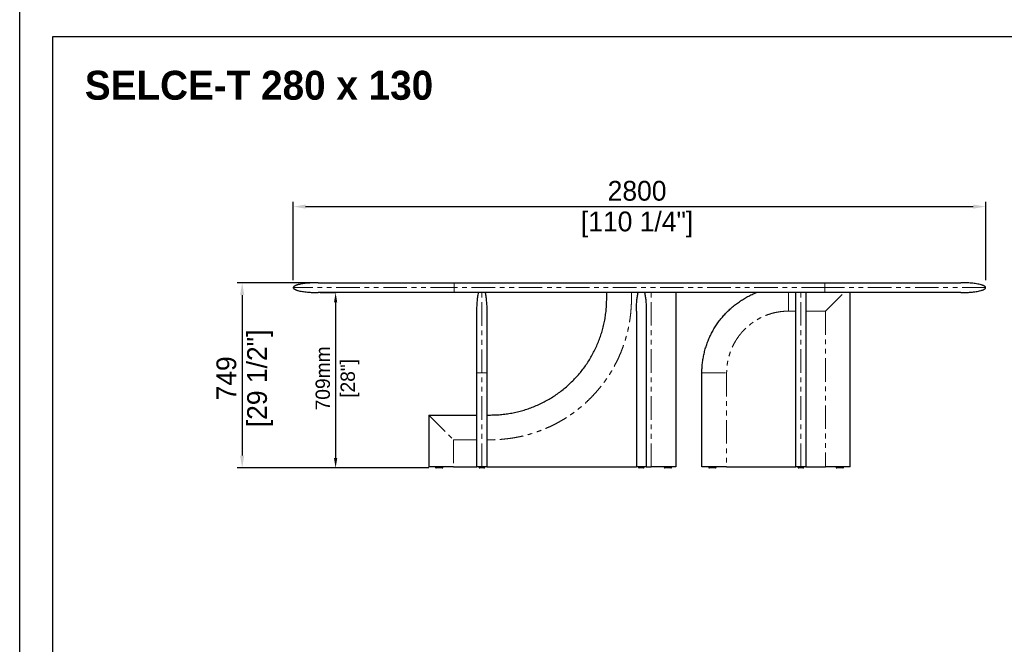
# Model space of a CAD drawing. Header units: millimetres. Extents: x -2064 to 15610, y -1415 to 32635.
# Tile 27 of 67: x -700 to 3281, y 17817 to 20342. Entities that reach past the tile are written whole.
import ezdxf

# ---------------------------------------------------------------- set-up
doc = ezdxf.new("R2010")
doc.units = ezdxf.units.MM
doc.header["$LTSCALE"] = 15
doc.header["$PDSIZE"] = -1
doc.linetypes.add('SLD-Phantom', pattern=[12.7, 6.35, -1.27, 1.27, -1.27, 1.27, -1.27])
doc.linetypes.add('SLD-Solid', pattern=[0])
doc.layers.get('Defpoints').update_dxf_attribs({"color": 124})
doc.layers.add('ANNOTAZIONI', color=252, linetype='Continuous')
doc.layers.add('QUOTE', color=8, linetype='Continuous')
doc.styles.add('SLDTEXTSTYLE1', font='ARIALNBI.TTF', dxfattribs={"width": 0.377255})
doc.styles.get("Standard").update_dxf_attribs({"font": 'GOTHIC.TTF'})
doc.dimstyles.new('PRODOTTI', dxfattribs={"dimtxt": 80, "dimasz": 50, "dimexe": 20, "dimexo": 30, "dimgap": 20, "dimtad": 1, "dimdec": 1, "dimzin": 12, "dimtxsty": 'Standard', "dimcen": 4, "dimclrd": 252, "dimclre": 252, "dimclrt": 252, "dimadec": 0, "dimazin": 3, "dimtfac": 1, "dimtdec": 1, "dimtmove": 0, "dimatfit": 3, "dimfxl": 1, "dimtfillclr": 134, "dimarcsym": 0})
doc.dimstyles.new('Prodotti USA', dxfattribs={"dimtxt": 58, "dimasz": 40, "dimexe": 2, "dimexo": 8, "dimgap": 20, "dimtad": 1, "dimzin": 12, "dimtxsty": 'Standard', "dimcen": 2.5, "dimclrd": 252, "dimclre": 252, "dimclrt": 252, "dimadec": 0, "dimazin": 3, "dimtfac": 1, "dimtmove": 0, "dimatfit": 3, "dimfxl": 1, "dimarcsym": 0})

# ---------------------------------------------------------------- blocks, each defined once
blk = doc.blocks.new('*D8')
at = {"layer": 'Defpoints', "color": 0, "transparency": 16777216}
for p in [(3206.1, 19586.4), (406.1, 19258.8), (3206.1, 19258.8)]:
    blk.add_point(p, dxfattribs=at)
at = {"layer": 'QUOTE', "color": 252, "lineweight": -2, "transparency": 16777216}
for p, q in [((406.1, 19288.8), (406.1, 19606.4)), ((3206.1, 19288.8), (3206.1, 19606.4)), ((456.1, 19586.4), (3156.1, 19586.4))]:
    blk.add_line(p, q, dxfattribs=at)
at = {"layer": 'QUOTE', "color": 252, "transparency": 16777216}
for points in [[(456.1, 19594.8), (456.1, 19578.1), (406.1, 19586.4)], [(3156.1, 19594.8), (3156.1, 19578.1), (3206.1, 19586.4)]]:
    blk.add_solid(points, dxfattribs=at)
at = {"layer": 'QUOTE', "color": 252, "transparency": 16777216, "char_height": 80, "attachment_point": 2}
for s, insert in [('2800', (1796.4, 19690.5)), ('[110 1/4"]', (1796.4, 19566.4))]:
    blk.add_mtext(s, dxfattribs=dict(at, insert=insert))
blk = doc.blocks.new('*D10')
at = {"layer": 'Defpoints', "color": 0, "transparency": 16777216}
for p in [(506.1, 19238.8), (577.2, 18529.8), (811.5, 18529.8)]:
    blk.add_point(p, dxfattribs=at)
at = {"layer": 'QUOTE', "color": 252, "lineweight": -2, "transparency": 16777216}
for p, q in [((514.1, 19238.8), (579.2, 19238.8)), ((577.2, 19198.8), (577.2, 18569.8)), ((803.5, 18529.8), (575.2, 18529.8))]:
    blk.add_line(p, q, dxfattribs=at)
at = {"layer": 'QUOTE', "color": 252, "transparency": 16777216}
for points in [[(570.5, 19198.8), (583.8, 19198.8), (577.2, 19238.8)], [(570.5, 18569.8), (583.8, 18569.8), (577.2, 18529.8)]]:
    blk.add_solid(points, dxfattribs=at)
at = {"layer": 'QUOTE', "color": 252, "lineweight": 5, "transparency": 16777216, "char_height": 58, "attachment_point": 2, "rotation": 90}
for s, insert in [('709mm', (496.3, 18891.8)), ('[28"]', (597.2, 18891.8))]:
    blk.add_mtext(s, dxfattribs=dict(at, insert=insert))
blk = doc.blocks.new('*D9')
at = {"layer": 'Defpoints', "color": 0, "transparency": 16777216}
for p in [(506.1, 19278.8), (199.4, 18529.8), (984.1, 18529.8)]:
    blk.add_point(p, dxfattribs=at)
at = {"layer": 'QUOTE', "color": 252, "lineweight": -2, "transparency": 16777216}
for p, q in [((476.1, 19278.8), (179.4, 19278.8)), ((199.4, 19228.8), (199.4, 18579.8)), ((954.1, 18529.8), (179.4, 18529.8))]:
    blk.add_line(p, q, dxfattribs=at)
at = {"layer": 'QUOTE', "color": 252, "transparency": 16777216}
for points in [[(191, 19228.8), (207.7, 19228.8), (199.4, 19278.8)], [(191, 18579.8), (207.7, 18579.8), (199.4, 18529.8)]]:
    blk.add_solid(points, dxfattribs=at)
at = {"layer": 'QUOTE', "color": 252, "transparency": 16777216, "char_height": 80, "attachment_point": 2, "rotation": 90}
for s, insert in [('[29 1/2"]', (219.4, 18891.8)), ('749', (95.3, 18891.8))]:
    blk.add_mtext(s, dxfattribs=dict(at, insert=insert))

msp = doc.modelspace()

# ---------------------------------------------------------------- linework, layer by layer
at = {"color": 7, "linetype": 'SLD-Solid', "lineweight": 25}
for p, q in [((506.07, 19278.826), (3106.07, 19278.826)), ((3106.07, 19238.826), (506.07, 19238.826)), ((1673.57, 19213.826), (1673.57, 19238.826)), ((1953.57, 19238.826), (1953.57, 18533.826)), ((2438.57, 18533.826), (2438.57, 19238.826)), ((2478.57, 19238.826), (2478.57, 18533.826)), ((2658.57, 18533.826), (2658.57, 19238.826)), ((1793.57, 19163.826), (1793.57, 18533.826)), ((1833.57, 19163.826), (1833.57, 18533.826)), ((1148.57, 18533.826), (1148.57, 18913.826)), ((1188.57, 18913.826), (1188.57, 18533.826)), ((2058.57, 18533.826), (2058.57, 18913.826)), ((953.57, 18743.826), (953.57, 18533.826)), ((953.57, 18743.826), (1148.57, 18743.826)), ((1188.57, 18743.826), (1203.57, 18743.826)), ((1053.57, 18533.826), (953.57, 18533.826)), ((981.07, 18533.826), (981.07, 18532.826)), ((1011.07, 18532.826), (1011.07, 18533.826)), ((1053.57, 18533.826), (1148.57, 18533.826)), ((1157.07, 18533.826), (1157.07, 18532.826)), ((1180.07, 18532.826), (1180.07, 18533.826)), ((1188.57, 18533.826), (1793.57, 18533.826)), ((1833.57, 18533.826), (1793.57, 18533.826)), ((1802.07, 18533.826), (1802.07, 18532.826)), ((1825.07, 18532.826), (1825.07, 18533.826)), ((1833.57, 18533.826), (1853.57, 18533.826)), ((1906.07, 18533.826), (1906.07, 18532.826)), ((1936.07, 18532.826), (1936.07, 18533.826)), ((2086.07, 18533.826), (2086.07, 18532.826)), ((2116.07, 18532.826), (2116.07, 18533.826)), ((2158.57, 18533.826), (2438.395, 18533.826)), ((2447.07, 18533.826), (2447.07, 18532.826)), ((2470.07, 18532.826), (2470.07, 18533.826)), ((2478.745, 18533.826), (2558.57, 18533.826)), ((2658.57, 18533.826), (2558.57, 18533.826)), ((2601.07, 18533.826), (2601.07, 18532.826)), ((2631.07, 18532.826), (2631.07, 18533.826))]:
    msp.add_line(p, q, dxfattribs=at)
at = {"color": 8, "linetype": 'SLD-Phantom', "lineweight": 18}
for p, q in [((2556.07, 19258.826), (1056.07, 19258.826)), ((1773.57, 19238.826), (1773.57, 19213.826)), ((1853.57, 18533.826), (1853.57, 19238.826)), ((2458.57, 18533.826), (2458.57, 19238.826)), ((2438.57, 19163.826), (2408.57, 19163.826)), ((2558.57, 19163.826), (2478.57, 19163.826)), ((2558.57, 19163.826), (2558.57, 18533.826)), ((1168.57, 18533.826), (1168.57, 18913.826)), ((2158.57, 18913.826), (2158.57, 18533.826)), ((1148.57, 18643.826), (1053.57, 18643.826)), ((1053.57, 18643.826), (1053.57, 18533.826)), ((1203.57, 18643.826), (1188.57, 18643.826))]:
    msp.add_line(p, q, dxfattribs=at)
msp.add_lwpolyline([(-565.841, 20274.961), (6638.4, 20274.961), (6638.4, 15272.083), (-565.841, 15272.083)], close=True)
at = {"color": 7, "linetype": 'SLD-Solid', "lineweight": 25}
for centre, start, end in [((984.07, 18532.826), 179.981129, 270), ((1008.07, 18532.826), 269.999594, 0.028368), ((1160.07, 18532.826), 179.997765, 270.00001), ((1177.07, 18532.826), 270, 359.968199), ((1805.07, 18532.826), 179.997765, 270.00001), ((1822.07, 18532.826), 270, 359.968199), ((1909.07, 18532.826), 180.028248, 270.000406), ((1933.07, 18532.826), 270, 359.981129), ((2089.07, 18532.826), 180.028248, 270.000406), ((2113.07, 18532.826), 270, 359.981129), ((2450.07, 18532.826), 179.997765, 270.00001), ((2467.07, 18532.826), 270, 359.968199), ((2604.07, 18532.826), 179.981129, 270), ((2628.07, 18532.826), 269.999594, 0.028368)]:
    msp.add_arc(centre, 3, start, end, dxfattribs=at)
for points, knots in [([(506.07, 19278.826), (504.801, 19278.823), (502.589, 19278.818), (499.739, 19278.787), (497.562, 19278.754), (495.715, 19278.719), (493.876, 19278.677), (491.983, 19278.627), (488.843, 19278.532), (484.364, 19278.36), (478.058, 19278.042), (470.955, 19277.576), (463.01, 19276.907), (454.251, 19275.975), (444.902, 19274.711), (435.351, 19273.047), (427.744, 19271.326), (422.152, 19269.734), (418.41, 19268.487), (415.068, 19267.163), (411.982, 19265.668), (409.628, 19264.198), (407.947, 19262.742), (406.944, 19261.551), (406.219, 19260.241), (406.119, 19259.291), (406.07, 19258.826)], [0, 0, 0, 0, 0.0362438, 0.06318648, 0.08141712, 0.09843047, 0.1159523, 0.13397999, 0.15250321, 0.20569706, 0.26199736, 0.33285303, 0.40902993, 0.48970276, 0.58443601, 0.6784649, 0.76656268, 0.80704776, 0.8444806, 0.87920286, 0.90965832, 0.94234102, 0.95812674, 0.97295568, 0.98675155, 1, 1, 1, 1]), ([(3206.07, 19258.826), (3205.996, 19259.395), (3205.847, 19260.53), (3204.893, 19261.967), (3203.775, 19263.133), (3202.243, 19264.357), (3200.246, 19265.601), (3197.644, 19266.899), (3194.715, 19268.114), (3191.431, 19269.272), (3186.185, 19270.865), (3178.78, 19272.644), (3169.219, 19274.402), (3158.966, 19275.859), (3148.534, 19276.983), (3138.381, 19277.79), (3130.09, 19278.26), (3123.525, 19278.528), (3119.364, 19278.652), (3116.146, 19278.726), (3113.475, 19278.773), (3110.044, 19278.816), (3107.483, 19278.822), (3106.07, 19278.826)], [0, 0, 0, 0, 0.01620884, 0.03229152, 0.0480633, 0.06238512, 0.08812671, 0.115132, 0.14538031, 0.17862845, 0.214557, 0.30196863, 0.39598096, 0.4921723, 0.59770246, 0.69565143, 0.78306749, 0.83489477, 0.88334941, 0.90197589, 0.92685253, 0.95963587, 1, 1, 1, 1]), ([(406.07, 19258.826), (406.145, 19258.256), (406.293, 19257.121), (407.248, 19255.684), (408.366, 19254.518), (409.897, 19253.294), (411.894, 19252.05), (414.497, 19250.752), (417.425, 19249.537), (420.709, 19248.379), (425.956, 19246.786), (433.361, 19245.007), (442.922, 19243.249), (453.174, 19241.793), (463.606, 19240.668), (473.759, 19239.861), (482.05, 19239.391), (488.615, 19239.123), (492.776, 19238.999), (495.995, 19238.925), (498.665, 19238.878), (502.096, 19238.835), (504.657, 19238.829), (506.07, 19238.826)], [0, 0, 0, 0, 0.01620884, 0.03229152, 0.0480633, 0.06238512, 0.08812671, 0.115132, 0.14538031, 0.17862845, 0.214557, 0.30196863, 0.39598096, 0.4921723, 0.59770246, 0.69565143, 0.78306749, 0.83489477, 0.88334941, 0.90197589, 0.92685253, 0.95963587, 1, 1, 1, 1]), ([(1148.57, 19163.826), (1148.591, 19167.256), (1148.632, 19174.209), (1148.974, 19184.715), (1149.543, 19195.306), (1150.368, 19205.777), (1151.443, 19215.906), (1152.768, 19225.465), (1154.083, 19233.047), (1155.03, 19237.397), (1155.341, 19238.826)], [0, 0, 0, 0, 0.13640609, 0.27650055, 0.41797058, 0.5581435, 0.69411975, 0.82295408, 0.94186817, 1, 1, 1, 1]), ([(1181.799, 19238.826), (1182.11, 19237.397), (1183.058, 19233.047), (1184.372, 19225.465), (1185.698, 19215.906), (1186.772, 19205.777), (1187.598, 19195.306), (1188.166, 19184.715), (1188.509, 19174.209), (1188.55, 19167.256), (1188.57, 19163.826)], [0, 0, 0, 0, 0.05813183, 0.17704592, 0.30588025, 0.4418565, 0.58202942, 0.72349945, 0.86359391, 1, 1, 1, 1]), ([(1793.57, 19163.826), (1793.57, 19163.859), (1793.571, 19169.624), (1793.771, 19181.117), (1794.662, 19198.055), (1796.232, 19214.723), (1798.111, 19228.245), (1799.799, 19236.25), (1800.341, 19238.826)], [0, 0, 0, 0, 0.00132945, 0.22993381, 0.45838188, 0.67724938, 0.89614959, 1, 1, 1, 1]), ([(1826.799, 19238.826), (1827.342, 19236.25), (1829.029, 19228.245), (1830.908, 19214.723), (1832.479, 19198.055), (1833.37, 19181.117), (1833.57, 19169.624), (1833.57, 19163.859), (1833.57, 19163.826)], [0, 0, 0, 0, 0.10385041, 0.32275062, 0.54161812, 0.77006619, 0.99867055, 1, 1, 1, 1]), ([(2058.57, 18913.826), (2058.678, 18920.371), (2058.892, 18933.462), (2060.616, 18953.034), (2063.352, 18972.483), (2067.189, 18991.747), (2072.087, 19010.767), (2078.042, 19029.483), (2085.041, 19047.836), (2093.07, 19065.762), (2102.094, 19083.208), (2112.08, 19100.122), (2122.992, 19116.454), (2134.798, 19132.153), (2147.462, 19147.167), (2160.951, 19161.444), (2175.229, 19174.933), (2190.243, 19187.598), (2205.941, 19199.404), (2222.273, 19210.316), (2239.187, 19220.303), (2256.635, 19229.321), (2269.907, 19235.285), (2277.321, 19238.281), (2278.667, 19238.826)], [0, 0, 0, 0, 0.04712703, 0.09424974, 0.14137077, 0.18849069, 0.23560938, 0.28272735, 0.32984717, 0.37696796, 0.42408825, 0.47120962, 0.51833159, 0.56545296, 0.61257325, 0.65969404, 0.70681483, 0.75393511, 0.80105649, 0.84817846, 0.89529983, 0.94242012, 0.98954091, 1, 1, 1, 1]), ([(3106.07, 19238.826), (3107.339, 19238.828), (3109.551, 19238.833), (3112.401, 19238.864), (3114.578, 19238.897), (3116.425, 19238.932), (3118.265, 19238.974), (3120.157, 19239.024), (3123.298, 19239.119), (3127.776, 19239.291), (3134.082, 19239.609), (3141.186, 19240.075), (3149.13, 19240.744), (3157.889, 19241.676), (3167.239, 19242.94), (3176.79, 19244.604), (3184.397, 19246.325), (3189.988, 19247.917), (3193.731, 19249.164), (3197.073, 19250.488), (3200.158, 19251.983), (3202.512, 19253.453), (3204.193, 19254.909), (3205.197, 19256.1), (3205.921, 19257.41), (3206.021, 19258.36), (3206.07, 19258.826)], [0, 0, 0, 0, 0.036243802, 0.063186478, 0.081417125, 0.098430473, 0.1159523, 0.133979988, 0.15250321, 0.205697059, 0.26199736, 0.332853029, 0.409029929, 0.489702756, 0.584436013, 0.678464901, 0.766562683, 0.807047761, 0.844480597, 0.87920286, 0.909658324, 0.942341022, 0.958126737, 0.972955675, 0.986751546, 1, 1, 1, 1]), ([(1203.57, 18743.826), (1211.261, 18743.935), (1226.641, 18744.153), (1249.657, 18745.917), (1272.561, 18748.723), (1295.3, 18752.672), (1317.816, 18757.729), (1340.058, 18763.885), (1361.972, 18771.123), (1383.504, 18779.427), (1404.601, 18788.781), (1425.215, 18799.158), (1445.295, 18810.532), (1464.793, 18822.877), (1483.661, 18836.167), (1501.853, 18850.366), (1519.329, 18865.439), (1536.044, 18881.351), (1551.956, 18898.067), (1567.029, 18915.542), (1581.228, 18933.735), (1594.518, 18952.602), (1606.864, 18972.101), (1618.238, 18992.181), (1628.615, 19012.794), (1637.969, 19033.892), (1646.273, 19055.424), (1653.511, 19077.338), (1659.667, 19099.579), (1664.724, 19122.096), (1668.672, 19144.835), (1671.479, 19167.739), (1673.242, 19190.754), (1673.461, 19206.135), (1673.57, 19213.826)], [0, 0, 0, 0, 0.03125018, 0.06250018, 0.09375009, 0.125, 0.15624998, 0.1875, 0.21875003, 0.25, 0.28124998, 0.3125, 0.34375002, 0.375, 0.40624998, 0.4375, 0.46875002, 0.5, 0.53124998, 0.5625, 0.59375002, 0.625, 0.65624998, 0.6875, 0.71875002, 0.75, 0.78124997, 0.8125, 0.84375002, 0.875, 0.90624991, 0.93749982, 0.96874982, 1, 1, 1, 1]), ([(1148.57, 18913.826), (1148.57, 18919.272), (1148.57, 18930.166), (1148.57, 18946.458), (1148.57, 18962.631), (1148.57, 18978.597), (1148.57, 18994.265), (1148.57, 19009.564), (1148.57, 19024.455), (1148.57, 19038.89), (1148.57, 19052.807), (1148.57, 19066.138), (1148.57, 19078.797), (1148.57, 19090.728), (1148.57, 19101.903), (1148.57, 19112.284), (1148.57, 19121.826), (1148.57, 19130.491), (1148.57, 19138.213), (1148.57, 19144.96), (1148.57, 19150.719), (1148.57, 19155.464), (1148.57, 19159.183), (1148.57, 19161.845), (1148.57, 19163.517), (1148.57, 19163.723), (1148.57, 19163.826)], [0, 0, 0, 0, 0.04161108, 0.08321987, 0.12500557, 0.16678511, 0.20839023, 0.2500001, 0.29160595, 0.33321287, 0.37500004, 0.41678386, 0.45839078, 0.49999999, 0.54160584, 0.58321276, 0.62499994, 0.66678376, 0.70839068, 0.74999988, 0.79160639, 0.83321151, 0.87499441, 0.91677845, 0.95838724, 1, 1, 1, 1]), ([(1188.57, 19163.826), (1188.57, 19163.723), (1188.57, 19163.517), (1188.57, 19161.845), (1188.57, 19159.183), (1188.57, 19155.464), (1188.57, 19150.719), (1188.57, 19144.96), (1188.57, 19138.214), (1188.57, 19130.491), (1188.57, 19121.827), (1188.57, 19112.285), (1188.57, 19101.904), (1188.57, 19090.729), (1188.57, 19078.797), (1188.57, 19066.138), (1188.57, 19052.808), (1188.57, 19038.89), (1188.57, 19024.455), (1188.57, 19009.565), (1188.57, 18994.265), (1188.57, 18978.598), (1188.57, 18962.632), (1188.57, 18946.458), (1188.57, 18930.166), (1188.57, 18919.272), (1188.57, 18913.826)], [0, 0, 0, 0, 0.04161108, 0.08321987, 0.12500557, 0.16678511, 0.20839023, 0.2500001, 0.29160595, 0.33321287, 0.37500004, 0.41678386, 0.45839078, 0.49999999, 0.54160584, 0.58321276, 0.62499994, 0.66678376, 0.70839068, 0.74999988, 0.79160639, 0.83321151, 0.87499441, 0.91677845, 0.95838724, 1, 1, 1, 1]), ([(1008.07, 18529.826), (1008.024, 18529.826), (1007.906, 18529.826), (1006.792, 18529.826), (1005.077, 18529.826), (1003.191, 18529.826), (1001.131, 18529.826), (998.721, 18529.826), (995.44, 18529.826), (992.321, 18529.826), (989.571, 18529.826), (987.39, 18529.826), (985.559, 18529.826), (984.298, 18529.826), (984.146, 18529.826), (984.07, 18529.826)], [0, 0, 0, 0, 0.050553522, 0.1285051, 0.210431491, 0.272437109, 0.334517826, 0.418173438, 0.501882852, 0.639197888, 0.706277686, 0.773273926, 0.870327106, 0.935015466, 1, 1, 1, 1]), ([(1168.57, 18533.826), (1168.198, 18533.826), (1167.433, 18533.826), (1165.861, 18533.826), (1164.575, 18533.826), (1163.501, 18533.826), (1162.805, 18533.826), (1162.116, 18533.826), (1161.432, 18533.826), (1160.755, 18533.826), (1159.628, 18533.826), (1158.161, 18533.826), (1156.613, 18533.826), (1155.303, 18533.826), (1154.198, 18533.826), (1153.215, 18533.826), (1152.313, 18533.826), (1151.055, 18533.826), (1149.749, 18533.826), (1148.746, 18533.826), (1148.63, 18533.826), (1148.57, 18533.826)], [0, 0, 0, 0, 0.01059816, 0.02179452, 0.04819679, 0.05868106, 0.07011749, 0.08255763, 0.09604148, 0.11060046, 0.12625954, 0.17486451, 0.23113559, 0.2828736, 0.33240925, 0.38519767, 0.44127557, 0.50067356, 0.65869074, 0.82504148, 1, 1, 1, 1]), ([(1168.57, 18529.826), (1168.025, 18529.826), (1166.637, 18529.826), (1164.58, 18529.826), (1162.889, 18529.826), (1161.699, 18529.826), (1160.816, 18529.826), (1160.192, 18529.826), (1160.114, 18529.826), (1160.075, 18529.826)], [0, 0, 0, 0, 0.10106474, 0.25690266, 0.42068689, 0.54464624, 0.66875572, 0.83599694, 1, 1, 1, 1]), ([(1188.57, 18533.826), (1188.528, 18533.826), (1188.445, 18533.826), (1187.898, 18533.826), (1187.388, 18533.826), (1187.097, 18533.826), (1186.774, 18533.826), (1186.42, 18533.826), (1186.033, 18533.826), (1185.588, 18533.826), (1185.08, 18533.826), (1184.502, 18533.826), (1183.886, 18533.826), (1183.233, 18533.826), (1182.544, 18533.826), (1181.817, 18533.826), (1180.978, 18533.826), (1180.014, 18533.826), (1179.147, 18533.826), (1178.543, 18533.826), (1178.239, 18533.826), (1177.932, 18533.826), (1177.622, 18533.826), (1177.308, 18533.826), (1176.506, 18533.826), (1175.208, 18533.826), (1173.169, 18533.826), (1171.263, 18533.826), (1169.7, 18533.826), (1168.94, 18533.826), (1168.57, 18533.826)], [0, 0, 0, 0, 0.147706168, 0.289296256, 0.325389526, 0.361077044, 0.396361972, 0.431247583, 0.465737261, 0.499834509, 0.53998456, 0.578639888, 0.615808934, 0.651501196, 0.685727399, 0.718499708, 0.749831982, 0.789114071, 0.825055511, 0.833924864, 0.84257066, 0.850994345, 0.85919748, 0.86718176, 0.874949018, 0.918172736, 0.952154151, 0.978343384, 0.989465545, 1, 1, 1, 1]), ([(1177.069, 18529.826), (1177.027, 18529.826), (1176.942, 18529.826), (1176.361, 18529.826), (1175.297, 18529.826), (1173.608, 18529.826), (1171.371, 18529.826), (1169.667, 18529.826), (1168.787, 18529.826), (1168.57, 18529.826)], [0, 0, 0, 0, 0.15286299, 0.30283509, 0.45265325, 0.6732633, 0.83494502, 0.95926833, 1, 1, 1, 1]), ([(1813.57, 18529.826), (1813.025, 18529.826), (1811.637, 18529.826), (1809.58, 18529.826), (1807.889, 18529.826), (1806.699, 18529.826), (1805.816, 18529.826), (1805.192, 18529.826), (1805.114, 18529.826), (1805.075, 18529.826)], [0, 0, 0, 0, 0.10106474, 0.25690266, 0.42068689, 0.54464624, 0.66875572, 0.83599694, 1, 1, 1, 1]), ([(1822.069, 18529.826), (1822.027, 18529.826), (1821.942, 18529.826), (1821.361, 18529.826), (1820.297, 18529.826), (1818.608, 18529.826), (1816.371, 18529.826), (1814.667, 18529.826), (1813.787, 18529.826), (1813.57, 18529.826)], [0, 0, 0, 0, 0.15286299, 0.30283509, 0.45265325, 0.6732633, 0.83494502, 0.95926833, 1, 1, 1, 1]), ([(1953.57, 18533.826), (1953.541, 18533.826), (1953.48, 18533.826), (1952.801, 18533.826), (1951.662, 18533.826), (1950.356, 18533.826), (1949.372, 18533.826), (1948.26, 18533.826), (1947.018, 18533.826), (1945.645, 18533.826), (1943.126, 18533.826), (1939.163, 18533.826), (1933.899, 18533.826), (1928.54, 18533.826), (1923.259, 18533.826), (1917.8, 18533.826), (1911.978, 18533.826), (1902.485, 18533.826), (1889.107, 18533.826), (1871.647, 18533.826), (1859.696, 18533.826), (1853.57, 18533.826)], [0, 0, 0, 0, 0.01059816, 0.02179452, 0.04819679, 0.05868106, 0.07011749, 0.08255763, 0.09604148, 0.11060046, 0.12625954, 0.17486451, 0.23113559, 0.2828736, 0.33240925, 0.38519767, 0.44127557, 0.50067356, 0.65869074, 0.82504148, 1, 1, 1, 1]), ([(1933.07, 18529.826), (1933.066, 18529.826), (1933.043, 18529.826), (1932.576, 18529.826), (1931.075, 18529.826), (1928.778, 18529.826), (1926.076, 18529.826), (1923.464, 18529.826), (1920.906, 18529.826), (1918.477, 18529.826), (1916.121, 18529.826), (1913.553, 18529.826), (1911.207, 18529.826), (1909.62, 18529.826), (1909.108, 18529.826), (1909.078, 18529.826), (1909.07, 18529.826)], [0, 0, 0, 0, 0.01562482, 0.07948928, 0.15719717, 0.25754584, 0.34341013, 0.42941531, 0.50507333, 0.5807293, 0.65495449, 0.72910349, 0.83828929, 0.91830989, 0.97984081, 1, 1, 1, 1]), ([(2158.57, 18533.826), (2153.399, 18533.826), (2143.27, 18533.826), (2131.887, 18533.826), (2124.434, 18533.826), (2120.697, 18533.826), (2117.005, 18533.826), (2113.357, 18533.826), (2109.755, 18533.826), (2105.974, 18533.826), (2102.054, 18533.826), (2098.035, 18533.826), (2094.179, 18533.826), (2090.487, 18533.826), (2086.958, 18533.826), (2083.593, 18533.826), (2080.072, 18533.826), (2076.467, 18533.826), (2073.652, 18533.826), (2071.881, 18533.826), (2071.025, 18533.826), (2070.195, 18533.826), (2069.391, 18533.826), (2068.613, 18533.826), (2066.711, 18533.826), (2064.026, 18533.826), (2061.012, 18533.826), (2059.33, 18533.826), (2058.659, 18533.826), (2058.599, 18533.826), (2058.57, 18533.826)], [0, 0, 0, 0, 0.14770617, 0.28929626, 0.32538953, 0.36107704, 0.39636197, 0.43124758, 0.46573726, 0.49983451, 0.53998456, 0.57863989, 0.61580893, 0.6515012, 0.6857274, 0.71849971, 0.74983198, 0.78911407, 0.82505551, 0.83392486, 0.84257066, 0.85099434, 0.85919748, 0.86718176, 0.87494902, 0.91817274, 0.95215415, 0.97834338, 0.98946555, 1, 1, 1, 1]), ([(2113.07, 18529.826), (2113.066, 18529.826), (2113.043, 18529.826), (2112.576, 18529.826), (2111.075, 18529.826), (2108.778, 18529.826), (2106.076, 18529.826), (2103.464, 18529.826), (2100.906, 18529.826), (2098.477, 18529.826), (2096.121, 18529.826), (2093.553, 18529.826), (2091.207, 18529.826), (2089.62, 18529.826), (2089.108, 18529.826), (2089.078, 18529.826), (2089.07, 18529.826)], [0, 0, 0, 0, 0.01562482, 0.07948928, 0.15719717, 0.25754584, 0.34341013, 0.42941531, 0.50507333, 0.5807293, 0.65495449, 0.72910349, 0.83828929, 0.91830989, 0.97984081, 1, 1, 1, 1]), ([(2458.57, 18533.826), (2458.198, 18533.826), (2457.433, 18533.826), (2455.861, 18533.826), (2454.575, 18533.826), (2453.501, 18533.826), (2452.805, 18533.826), (2452.116, 18533.826), (2451.432, 18533.826), (2450.755, 18533.826), (2449.628, 18533.826), (2448.161, 18533.826), (2446.613, 18533.826), (2445.303, 18533.826), (2444.198, 18533.826), (2443.215, 18533.826), (2442.313, 18533.826), (2441.055, 18533.826), (2439.749, 18533.826), (2438.746, 18533.826), (2438.63, 18533.826), (2438.57, 18533.826)], [0, 0, 0, 0, 0.01059816, 0.02179452, 0.04819679, 0.05868106, 0.07011749, 0.08255763, 0.09604148, 0.11060046, 0.12625954, 0.17486451, 0.23113559, 0.2828736, 0.33240925, 0.38519767, 0.44127557, 0.50067356, 0.65869074, 0.82504148, 1, 1, 1, 1]), ([(2458.57, 18529.826), (2458.025, 18529.826), (2456.637, 18529.826), (2454.58, 18529.826), (2452.889, 18529.826), (2451.699, 18529.826), (2450.816, 18529.826), (2450.192, 18529.826), (2450.114, 18529.826), (2450.075, 18529.826)], [0, 0, 0, 0, 0.10106474, 0.25690266, 0.42068689, 0.54464624, 0.66875572, 0.83599694, 1, 1, 1, 1]), ([(2478.57, 18533.826), (2478.528, 18533.826), (2478.445, 18533.826), (2477.898, 18533.826), (2477.388, 18533.826), (2477.097, 18533.826), (2476.774, 18533.826), (2476.42, 18533.826), (2476.033, 18533.826), (2475.588, 18533.826), (2475.08, 18533.826), (2474.502, 18533.826), (2473.886, 18533.826), (2473.233, 18533.826), (2472.544, 18533.826), (2471.817, 18533.826), (2470.978, 18533.826), (2470.014, 18533.826), (2469.147, 18533.826), (2468.543, 18533.826), (2468.239, 18533.826), (2467.932, 18533.826), (2467.622, 18533.826), (2467.308, 18533.826), (2466.506, 18533.826), (2465.208, 18533.826), (2463.169, 18533.826), (2461.263, 18533.826), (2459.7, 18533.826), (2458.94, 18533.826), (2458.57, 18533.826)], [0, 0, 0, 0, 0.14770617, 0.28929626, 0.32538953, 0.36107704, 0.39636197, 0.43124758, 0.46573726, 0.49983451, 0.53998456, 0.57863989, 0.61580893, 0.6515012, 0.6857274, 0.71849971, 0.74983198, 0.78911407, 0.82505551, 0.83392486, 0.84257066, 0.85099434, 0.85919748, 0.86718176, 0.87494902, 0.91817274, 0.95215415, 0.97834338, 0.98946555, 1, 1, 1, 1]), ([(2467.069, 18529.826), (2467.027, 18529.826), (2466.942, 18529.826), (2466.361, 18529.826), (2465.297, 18529.826), (2463.608, 18529.826), (2461.371, 18529.826), (2459.667, 18529.826), (2458.787, 18529.826), (2458.57, 18529.826)], [0, 0, 0, 0, 0.15286299, 0.30283509, 0.45265325, 0.6732633, 0.83494502, 0.95926833, 1, 1, 1, 1]), ([(2628.07, 18529.826), (2628.024, 18529.826), (2627.906, 18529.826), (2626.792, 18529.826), (2625.077, 18529.826), (2623.191, 18529.826), (2621.131, 18529.826), (2618.721, 18529.826), (2615.44, 18529.826), (2612.321, 18529.826), (2609.571, 18529.826), (2607.39, 18529.826), (2605.559, 18529.826), (2604.298, 18529.826), (2604.146, 18529.826), (2604.07, 18529.826)], [0, 0, 0, 0, 0.050553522, 0.1285051, 0.210431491, 0.272437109, 0.334517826, 0.418173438, 0.501882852, 0.639197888, 0.706277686, 0.773273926, 0.870327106, 0.935015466, 1, 1, 1, 1])]:
    msp.add_open_spline(points, degree=3, knots=knots, dxfattribs=at)
at = {"color": 8, "linetype": 'SLD-Phantom', "lineweight": 18}
for points, knots in [([(1056.07, 19278.826), (1056.07, 19278.826), (1056.07, 19278.721), (1056.07, 19278.262), (1056.07, 19277.909), (1056.07, 19276.934), (1056.07, 19276.313), (1056.07, 19274.818), (1056.07, 19273.944), (1056.07, 19272.479), (1056.07, 19271.966), (1056.07, 19270.897), (1056.07, 19270.341), (1056.07, 19269.198), (1056.07, 19268.61), (1056.07, 19267.413), (1056.07, 19266.803), (1056.07, 19265.572), (1056.07, 19264.951), (1056.07, 19263.707), (1056.07, 19263.084), (1056.07, 19261.227), (1056.07, 19260.004), (1056.07, 19258.826)], [0, 0, 0, 0, 0.125, 0.125, 0.25, 0.25, 0.375, 0.375, 0.5, 0.5, 0.5625, 0.5625, 0.625, 0.625, 0.6875, 0.6875, 0.75, 0.75, 0.8125, 0.8125, 0.875, 0.875, 1, 1, 1, 1]), ([(2556.07, 19278.826), (2556.07, 19278.826), (2556.07, 19278.721), (2556.07, 19278.262), (2556.07, 19277.909), (2556.07, 19276.934), (2556.07, 19276.313), (2556.07, 19274.818), (2556.07, 19273.944), (2556.07, 19272.479), (2556.07, 19271.966), (2556.07, 19270.897), (2556.07, 19270.341), (2556.07, 19269.198), (2556.07, 19268.61), (2556.07, 19267.413), (2556.07, 19266.803), (2556.07, 19265.572), (2556.07, 19264.951), (2556.07, 19263.707), (2556.07, 19263.084), (2556.07, 19261.227), (2556.07, 19260.004), (2556.07, 19258.826)], [0, 0, 0, 0, 0.125, 0.125, 0.25, 0.25, 0.375, 0.375, 0.5, 0.5, 0.5625, 0.5625, 0.625, 0.625, 0.6875, 0.6875, 0.75, 0.75, 0.8125, 0.8125, 0.875, 0.875, 1, 1, 1, 1]), ([(1056.07, 19258.826), (1013.527, 19258.826), (970.986, 19258.826), (887.537, 19258.826), (846.63, 19258.826), (768.022, 19258.826), (730.322, 19258.826), (659.577, 19258.826), (626.533, 19258.826), (566.369, 19258.826), (539.25, 19258.826), (491.98, 19258.826), (471.829, 19258.826), (439.268, 19258.826), (426.859, 19258.826), (410.26, 19258.826), (406.07, 19258.826), (406.07, 19258.826)], [0, 0, 0, 0, 0.125, 0.125, 0.25, 0.25, 0.375, 0.375, 0.5, 0.5, 0.625, 0.625, 0.75, 0.75, 0.875, 0.875, 1, 1, 1, 1]), ([(1056.07, 19258.826), (1056.07, 19257.647), (1056.07, 19256.424), (1056.07, 19254.567), (1056.07, 19253.944), (1056.07, 19252.7), (1056.07, 19252.079), (1056.07, 19250.848), (1056.07, 19250.238), (1056.07, 19249.041), (1056.07, 19248.453), (1056.07, 19247.31), (1056.07, 19246.754), (1056.07, 19245.685), (1056.07, 19245.172), (1056.07, 19243.707), (1056.07, 19242.833), (1056.07, 19241.338), (1056.07, 19240.717), (1056.07, 19239.742), (1056.07, 19239.389), (1056.07, 19238.93), (1056.07, 19238.826), (1056.07, 19238.826)], [0, 0, 0, 0, 0.125, 0.125, 0.1875, 0.1875, 0.25, 0.25, 0.3125, 0.3125, 0.375, 0.375, 0.4375, 0.4375, 0.5, 0.5, 0.625, 0.625, 0.75, 0.75, 0.875, 0.875, 1, 1, 1, 1]), ([(1168.57, 18913.826), (1168.57, 18920.371), (1168.57, 18933.462), (1168.57, 18953.034), (1168.57, 18972.483), (1168.57, 18991.747), (1168.57, 19010.767), (1168.57, 19029.483), (1168.57, 19047.836), (1168.57, 19065.762), (1168.57, 19083.208), (1168.57, 19100.122), (1168.57, 19116.454), (1168.57, 19132.153), (1168.57, 19147.167), (1168.57, 19161.444), (1168.57, 19174.933), (1168.57, 19187.598), (1168.57, 19199.404), (1168.57, 19210.316), (1168.57, 19220.303), (1168.57, 19229.321), (1168.57, 19235.285), (1168.57, 19238.281), (1168.57, 19238.826)], [0, 0, 0, 0, 0.04712703, 0.09424974, 0.14137077, 0.18849069, 0.23560938, 0.28272735, 0.32984717, 0.37696796, 0.42408825, 0.47120962, 0.51833159, 0.56545296, 0.61257325, 0.65969404, 0.70681483, 0.75393511, 0.80105649, 0.84817846, 0.89529983, 0.94242012, 0.98954091, 1, 1, 1, 1]), ([(2408.57, 19238.826), (2408.57, 19237.397), (2408.57, 19233.047), (2408.57, 19225.465), (2408.57, 19215.906), (2408.57, 19205.777), (2408.57, 19195.306), (2408.57, 19184.715), (2408.57, 19174.209), (2408.57, 19167.256), (2408.57, 19163.826)], [0, 0, 0, 0, 0.05813183, 0.17704592, 0.30588025, 0.4418565, 0.58202942, 0.72349945, 0.86359391, 1, 1, 1, 1]), ([(2556.07, 19258.826), (2556.07, 19257.647), (2556.07, 19256.424), (2556.07, 19254.567), (2556.07, 19253.944), (2556.07, 19252.7), (2556.07, 19252.079), (2556.07, 19250.848), (2556.07, 19250.238), (2556.07, 19249.041), (2556.07, 19248.453), (2556.07, 19247.31), (2556.07, 19246.754), (2556.07, 19245.685), (2556.07, 19245.172), (2556.07, 19243.707), (2556.07, 19242.833), (2556.07, 19241.338), (2556.07, 19240.717), (2556.07, 19239.742), (2556.07, 19239.389), (2556.07, 19238.93), (2556.07, 19238.826), (2556.07, 19238.826)], [0, 0, 0, 0, 0.125, 0.125, 0.1875, 0.1875, 0.25, 0.25, 0.3125, 0.3125, 0.375, 0.375, 0.4375, 0.4375, 0.5, 0.5, 0.625, 0.625, 0.75, 0.75, 0.875, 0.875, 1, 1, 1, 1]), ([(3206.07, 19258.826), (3206.07, 19258.826), (3201.88, 19258.826), (3185.281, 19258.826), (3172.872, 19258.826), (3140.312, 19258.826), (3120.161, 19258.826), (3072.89, 19258.826), (3045.772, 19258.826), (2985.608, 19258.826), (2952.564, 19258.826), (2881.818, 19258.826), (2844.118, 19258.826), (2765.51, 19258.826), (2724.604, 19258.826), (2641.154, 19258.826), (2598.613, 19258.826), (2556.07, 19258.826)], [0, 0, 0, 0, 0.125, 0.125, 0.25, 0.25, 0.375, 0.375, 0.5, 0.5, 0.625, 0.625, 0.75, 0.75, 0.875, 0.875, 1, 1, 1, 1]), ([(2558.57, 19163.826), (2558.604, 19163.859), (2564.101, 19169.356), (2575.062, 19180.317), (2591.423, 19196.678), (2607.741, 19212.996), (2621.798, 19227.053), (2630.376, 19235.632), (2633.57, 19238.826)], [0, 0, 0, 0, 0.00132945, 0.21923952, 0.43714593, 0.65422427, 0.87127194, 1, 1, 1, 1]), ([(1773.57, 19213.826), (1773.465, 19205.457), (1773.254, 19188.741), (1771.543, 19163.728), (1768.809, 19138.824), (1764.954, 19114.039), (1760.05, 19089.581), (1754.127, 19065.517), (1747.217, 19041.9), (1739.285, 19018.593), (1730.29, 18995.49), (1720.245, 18972.661), (1709.149, 18950.183), (1697.078, 18928.227), (1684.035, 18906.802), (1670.144, 18886.083), (1655.464, 18866.117), (1640.041, 18846.943), (1623.794, 18828.445), (1606.643, 18810.543), (1588.626, 18793.295), (1569.773, 18776.775), (1550.218, 18761.11), (1529.969, 18746.307), (1509.207, 18732.481), (1488.003, 18719.653), (1466.417, 18707.84), (1444.328, 18696.968), (1421.631, 18686.992), (1398.385, 18677.952), (1374.646, 18669.904), (1350.584, 18662.915), (1326.212, 18656.987), (1301.739, 18652.16), (1277.24, 18648.418), (1252.776, 18645.781), (1228.208, 18644.13), (1211.789, 18643.927), (1203.57, 18643.826)], [0, 0, 0, 0, 0.02803833, 0.05600988, 0.08396896, 0.11196998, 0.14003179, 0.16752805, 0.19498716, 0.22246066, 0.24999999, 0.27803804, 0.30600946, 0.33396859, 0.36196982, 0.39003179, 0.41752805, 0.44498716, 0.47246066, 0.49999999, 0.52803804, 0.55600946, 0.58396859, 0.61196982, 0.64003179, 0.66752805, 0.69498716, 0.72246066, 0.74999999, 0.77803804, 0.80600946, 0.83396859, 0.86196982, 0.89003197, 0.91752843, 0.94498758, 0.97246095, 1, 1, 1, 1]), ([(2408.57, 19163.826), (2403.123, 19163.723), (2392.23, 19163.517), (2375.938, 19161.845), (2359.765, 19159.183), (2343.798, 19155.464), (2328.131, 19150.719), (2312.832, 19144.96), (2297.941, 19138.214), (2283.506, 19130.491), (2269.589, 19121.827), (2256.258, 19112.285), (2243.599, 19101.904), (2231.668, 19090.729), (2220.493, 19078.797), (2210.112, 19066.138), (2200.569, 19052.808), (2191.905, 19038.89), (2184.182, 19024.455), (2177.436, 19009.565), (2171.677, 18994.265), (2166.932, 18978.598), (2163.213, 18962.632), (2160.55, 18946.458), (2158.879, 18930.166), (2158.673, 18919.272), (2158.57, 18913.826)], [0, 0, 0, 0, 0.04161108, 0.08321987, 0.12500557, 0.16678511, 0.20839023, 0.2500001, 0.29160595, 0.33321287, 0.37500004, 0.41678386, 0.45839078, 0.49999999, 0.54160584, 0.58321276, 0.62499994, 0.66678376, 0.70839068, 0.74999988, 0.79160639, 0.83321151, 0.87499441, 0.91677845, 0.95838724, 1, 1, 1, 1]), ([(1148.57, 18913.826), (1148.591, 18913.826), (1148.632, 18913.826), (1148.974, 18913.826), (1149.543, 18913.826), (1150.368, 18913.826), (1151.444, 18913.826), (1152.764, 18913.826), (1154.251, 18913.826), (1155.848, 18913.826), (1157.485, 18913.826), (1159.215, 18913.826), (1161.009, 18913.826), (1162.843, 18913.826), (1164.694, 18913.826), (1166.355, 18913.826), (1167.652, 18913.826), (1168.271, 18913.826), (1168.57, 18913.826)], [0, 0, 0, 0, 0.097984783, 0.198619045, 0.300241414, 0.400932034, 0.498608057, 0.591153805, 0.676573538, 0.744111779, 0.803983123, 0.855609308, 0.898776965, 0.933693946, 0.961081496, 0.982359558, 0.991457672, 1, 1, 1, 1]), ([(1168.57, 18913.826), (1168.87, 18913.826), (1169.488, 18913.826), (1170.786, 18913.826), (1172.447, 18913.826), (1174.297, 18913.826), (1176.131, 18913.826), (1177.925, 18913.826), (1179.656, 18913.826), (1181.292, 18913.826), (1182.89, 18913.826), (1184.377, 18913.826), (1185.696, 18913.826), (1186.773, 18913.826), (1187.598, 18913.826), (1188.166, 18913.826), (1188.509, 18913.826), (1188.55, 18913.826), (1188.57, 18913.826)], [0, 0, 0, 0, 0.008542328, 0.017640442, 0.038918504, 0.066306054, 0.101223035, 0.144390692, 0.196016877, 0.255888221, 0.323426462, 0.408846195, 0.501391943, 0.599067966, 0.699758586, 0.801380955, 0.902015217, 1, 1, 1, 1]), ([(2058.57, 18913.826), (2058.59, 18913.826), (2058.631, 18913.826), (2059.095, 18913.826), (2060.308, 18913.826), (2062.6, 18913.826), (2065.816, 18913.826), (2069.995, 18913.826), (2075.13, 18913.826), (2081.183, 18913.826), (2088.463, 18913.826), (2096.93, 18913.826), (2106.491, 18913.826), (2116.619, 18913.826), (2127.09, 18913.826), (2137.68, 18913.826), (2148.187, 18913.826), (2155.14, 18913.826), (2158.57, 18913.826)], [0, 0, 0, 0, 0.00854233, 0.01764044, 0.0389185, 0.06630605, 0.10122303, 0.14439069, 0.19601688, 0.25588822, 0.32342646, 0.40884619, 0.50139194, 0.59906797, 0.69975859, 0.80138096, 0.90201522, 1, 1, 1, 1]), ([(953.57, 18743.826), (953.606, 18743.79), (953.686, 18743.71), (954.438, 18742.958), (956.118, 18741.277), (958.793, 18738.602), (962.251, 18735.145), (966.02, 18731.375), (971.372, 18726.024), (978.135, 18719.261), (989.009, 18708.387), (1002.671, 18694.725), (1019.341, 18678.055), (1036.278, 18661.117), (1047.772, 18649.624), (1053.537, 18643.859), (1053.57, 18643.826)], [0, 0, 0, 0, 0.0080173, 0.01806373, 0.03694745, 0.07010855, 0.10401718, 0.14405637, 0.18420452, 0.26427119, 0.34449375, 0.50461262, 0.66470755, 0.83181039, 0.99902755, 1, 1, 1, 1]), ([(981.07, 18532.826), (981.07, 18532.826), (981.025, 18532.826), (981.465, 18532.826), (982.775, 18532.826), (984.357, 18532.826), (986.11, 18532.826), (988.266, 18532.826), (990.751, 18532.826), (993.358, 18532.826), (996.174, 18532.826), (999.208, 18532.826), (1002.094, 18532.826), (1004.616, 18532.826), (1007.107, 18532.826), (1009.372, 18532.826), (1010.843, 18532.826), (1011.002, 18532.826), (1011.07, 18532.826)], [0, 0, 0, 0, 0.00001795, 0.07530717, 0.14611654, 0.19481179, 0.24487495, 0.30761294, 0.37211314, 0.43473354, 0.49858481, 0.57452878, 0.65267459, 0.71135778, 0.77146851, 0.86357399, 0.94115023, 1, 1, 1, 1]), ([(1157.075, 18532.826), (1157.121, 18532.826), (1157.213, 18532.826), (1157.961, 18532.826), (1159.045, 18532.826), (1160.62, 18532.826), (1162.935, 18532.826), (1165.847, 18532.826), (1167.75, 18532.826), (1168.57, 18532.826)], [0, 0, 0, 0, 0.14884585, 0.30517635, 0.42257194, 0.5428233, 0.7270801, 0.88227118, 1, 1, 1, 1]), ([(1168.57, 18532.826), (1168.899, 18532.826), (1170.207, 18532.826), (1172.652, 18532.826), (1175.078, 18532.826), (1176.862, 18532.826), (1178.17, 18532.826), (1179.227, 18532.826), (1179.865, 18532.826), (1180.13, 18532.826), (1180.06, 18532.826), (1180.055, 18532.826)], [0, 0, 0, 0, 0.04724442, 0.18807899, 0.3589578, 0.46556879, 0.57515512, 0.71171579, 0.8521507, 0.98915149, 1, 1, 1, 1]), ([(1802.075, 18532.826), (1802.121, 18532.826), (1802.213, 18532.826), (1802.961, 18532.826), (1804.045, 18532.826), (1805.62, 18532.826), (1807.935, 18532.826), (1810.847, 18532.826), (1812.75, 18532.826), (1813.57, 18532.826)], [0, 0, 0, 0, 0.14884585, 0.30517635, 0.42257194, 0.5428233, 0.7270801, 0.88227118, 1, 1, 1, 1]), ([(1813.57, 18532.826), (1813.899, 18532.826), (1815.207, 18532.826), (1817.652, 18532.826), (1820.078, 18532.826), (1821.862, 18532.826), (1823.17, 18532.826), (1824.227, 18532.826), (1824.865, 18532.826), (1825.13, 18532.826), (1825.06, 18532.826), (1825.055, 18532.826)], [0, 0, 0, 0, 0.04724442, 0.18807899, 0.3589578, 0.46556879, 0.57515512, 0.71171579, 0.8521507, 0.98915149, 1, 1, 1, 1]), ([(1906.07, 18532.826), (1906.082, 18532.826), (1906.127, 18532.826), (1906.849, 18532.826), (1908.545, 18532.826), (1910.575, 18532.826), (1912.66, 18532.826), (1915.15, 18532.826), (1917.961, 18532.826), (1920.864, 18532.826), (1923.893, 18532.826), (1927.036, 18532.826), (1929.732, 18532.826), (1931.837, 18532.826), (1933.724, 18532.826), (1935.369, 18532.826), (1936.029, 18532.826), (1936.063, 18532.826), (1936.07, 18532.826)], [0, 0, 0, 0, 0.02362367, 0.09404532, 0.17949001, 0.2327988, 0.28759535, 0.35587991, 0.42610172, 0.49460635, 0.56465034, 0.64353962, 0.72527444, 0.7746551, 0.8251566, 0.90840824, 0.98168035, 1, 1, 1, 1]), ([(2086.07, 18532.826), (2086.082, 18532.826), (2086.127, 18532.826), (2086.849, 18532.826), (2088.545, 18532.826), (2090.575, 18532.826), (2092.66, 18532.826), (2095.15, 18532.826), (2097.961, 18532.826), (2100.864, 18532.826), (2103.893, 18532.826), (2107.036, 18532.826), (2109.732, 18532.826), (2111.837, 18532.826), (2113.724, 18532.826), (2115.369, 18532.826), (2116.029, 18532.826), (2116.063, 18532.826), (2116.07, 18532.826)], [0, 0, 0, 0, 0.02362367, 0.09404532, 0.17949001, 0.2327988, 0.28759535, 0.35587991, 0.42610172, 0.49460635, 0.56465034, 0.64353962, 0.72527444, 0.7746551, 0.8251566, 0.90840824, 0.98168035, 1, 1, 1, 1]), ([(2447.075, 18532.826), (2447.121, 18532.826), (2447.213, 18532.826), (2447.961, 18532.826), (2449.045, 18532.826), (2450.62, 18532.826), (2452.935, 18532.826), (2455.847, 18532.826), (2457.75, 18532.826), (2458.57, 18532.826)], [0, 0, 0, 0, 0.14884585, 0.30517635, 0.42257194, 0.5428233, 0.7270801, 0.88227118, 1, 1, 1, 1]), ([(2458.57, 18532.826), (2458.899, 18532.826), (2460.207, 18532.826), (2462.652, 18532.826), (2465.078, 18532.826), (2466.862, 18532.826), (2468.17, 18532.826), (2469.227, 18532.826), (2469.865, 18532.826), (2470.13, 18532.826), (2470.06, 18532.826), (2470.055, 18532.826)], [0, 0, 0, 0, 0.04724442, 0.18807899, 0.3589578, 0.46556879, 0.57515512, 0.71171579, 0.8521507, 0.98915149, 1, 1, 1, 1]), ([(2601.07, 18532.826), (2601.181, 18532.826), (2601.396, 18532.826), (2602.787, 18532.826), (2604.355, 18532.826), (2606.111, 18532.826), (2608.265, 18532.826), (2610.751, 18532.826), (2613.358, 18532.826), (2616.174, 18532.826), (2619.208, 18532.826), (2622.094, 18532.826), (2624.616, 18532.826), (2627.107, 18532.826), (2629.372, 18532.826), (2630.843, 18532.826), (2631.002, 18532.826), (2631.07, 18532.826)], [0, 0, 0, 0, 0.07529057, 0.14610122, 0.19479734, 0.24486139, 0.30760051, 0.37210187, 0.43472339, 0.49857581, 0.57452115, 0.65266836, 0.7113526, 0.77146441, 0.86357155, 0.94114917, 1, 1, 1, 1])]:
    msp.add_open_spline(points, degree=3, knots=knots, dxfattribs=at)
at = {"layer": 'Defpoints'}
msp.add_lwpolyline([(-700.405, 20409.525), (6772.964, 20409.525), (6772.964, 15137.519), (-700.405, 15137.519)], close=True, dxfattribs=at)

# ---------------------------------------------------------------- texts
at = {"layer": 'ANNOTAZIONI', "insert": (-437.024, 20135.681), "char_height": 117.00222, "width": 2691.53033, "attachment_point": 1, "style": 'SLDTEXTSTYLE1'}
msp.add_mtext('{\\fCENTURY GOTHIC|b1|i0|c0|p34;\\W1;SELCE-T 280 x 130}', dxfattribs=at)

# ---------------------------------------------------------------- dimensions: what is measured, and where the dimension line sits
at = {"layer": 'QUOTE'}
dim = msp.add_linear_dim(base=(3206.07, 19586.433), p1=(406.07, 19258.826), p2=(3206.07, 19258.826), dimstyle='PRODOTTI', override={"dimpost": '\\X'}, dxfattribs=at)
dim.commit()
dim.dimension.update_dxf_attribs({"geometry": '*D8', "text_midpoint": (1796.393, 19586.433), "dimtype": 160})
dim = msp.add_linear_dim(base=(199.351, 18529.826), p1=(506.07, 19278.826), p2=(984.07, 18529.826), angle=90, dimstyle='PRODOTTI', override={"dimpost": '\\X'}, dxfattribs=at)
dim.commit()
dim.dimension.update_dxf_attribs({"geometry": '*D9', "text_midpoint": (199.351, 18891.806), "dimtype": 160})
at = {"layer": 'QUOTE', "lineweight": 5}
dim = msp.add_linear_dim(base=(577.18, 18529.826), p1=(506.07, 19238.826), p2=(811.477, 18529.826), angle=90, dimstyle='Prodotti USA', override={"dimpost": 'mm\\X'}, dxfattribs=at)
dim.commit()
dim.dimension.update_dxf_attribs({"geometry": '*D10', "text_midpoint": (577.18, 18891.806), "dimtype": 160})

doc.saveas('drawing.dxf')
